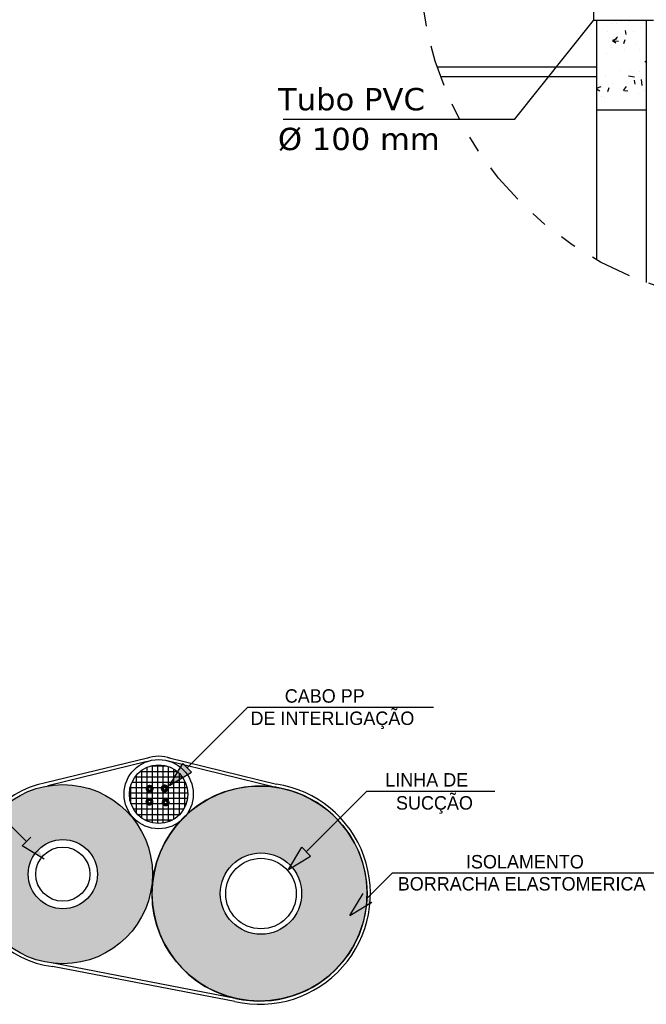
# Model space of a CAD drawing. Extents: x 40.7 to 137.4, y -250.8 to -221.5.
# Tile 215 of 256: x 82.9 to 86.7, y -231.2 to -225.2. Entities that reach past the tile are written whole.
import ezdxf

# ---------------------------------------------------------------- set-up
doc = ezdxf.new("R2010")
doc.units = 0
doc.header["$MEASUREMENT"] = 0
doc.linetypes.add('DIVIDE2', pattern=[0.625, 0.25, -0.125, 0, -0.125, 0, -0.125])
doc.layers.get('0').update_dxf_attribs({"linetype": 'CONTINUOUS'})
for name, color, linetype in [('3-TEXTO', 3, 'CONTINUOUS'), ('ARQ_ALV_ALT', 7, 'CONTINUOUS'), ('ARQ_EST_HTC', 9, 'CONTINUOUS'), ('ARQ_VIS_003', 4, 'CONTINUOUS'), ('EQUIP', 4, 'CONTINUOUS'), ('LINHA', 40, 'CONTINUOUS'), ('TXAMB', 2, 'CONTINUOUS')]:
    doc.layers.add(name, color=color, linetype=linetype)
doc.styles.add('AMB75', font='verdana.ttf')
doc.styles.add('COTA250', font='ic-romns.shx', dxfattribs={"height": 0.3})

# ---------------------------------------------------------------- blocks, each defined once
blk = doc.blocks.new('A$C07727C1E')
blk.add_hatch(color=1).paths.add_polyline_path([(0.1243, 0.2057), (0, 0), (0.2057, 0.1243)])
at = {"color": 1}
for p, q in [((0.165, 0.165), (0.7295, 0.7295)), ((0, 0), (0.1243, 0.2057)), ((0.1243, 0.2057), (0.2057, 0.1243)), ((0, 0), (0.2057, 0.1243))]:
    blk.add_line(p, q, dxfattribs=at)

msp = doc.modelspace()

# ---------------------------------------------------------------- hatches: boundary and pattern name
h = msp.add_hatch()
h.set_pattern_fill('_USER', color=256, scale=0.0325, style=0, double=1, pattern_type=0)
h.set_pattern_definition([(0, (-470.738187, -1087.756586), (0, 0.0325), []), (90, (-470.738187, -1087.756586), (-0.0325, 2e-18), [])])
h.paths.add_polyline_path([(83.6047, -229.927, 1), (83.9584, -229.927, 1)])
h = msp.add_hatch(color=45)
h.set_gradient(color1=(144, 131, 100), one_color=1, tint=1, name='SPHERICAL')
h.paths.add_polyline_path([(82.6607, -230.4109, 1), (83.7444, -230.4109, 1)])
h.paths.add_polyline_path([(83.4119, -230.4109, 1), (82.9932, -230.4109, 1)], flags=16)
h = msp.add_hatch(color=45)
h.set_gradient(color1=(144, 131, 100), one_color=1, tint=1, name='SPHERICAL')
h.paths.add_polyline_path([(83.9079, -230.0939, 0.184989), (83.7415, -230.5283, 1), (85.0419, -230.5283, 0.65411), (83.9503, -230.0509, -0.072464)])
h.paths.add_polyline_path([(84.6459, -230.5283, 1), (84.1543, -230.5283, 1)], flags=16)
for points in [[(83.009, -230.1871), (83.0897, -230.3208), (82.9561, -230.24)], [(85.0175, -230.5282), (84.9367, -230.6619), (85.0704, -230.5811)]]:
    msp.add_hatch(color=1).paths.add_polyline_path(points)

# ---------------------------------------------------------------- linework, layer by layer
at = {"color": 1}
for p, q in [((85.932, -225.8458), (86.4095, -225.2471)), ((84.321, -229.4007), (85.4424, -229.4007)), ((82.9825, -230.2136), (82.6834, -229.9145)), ((85.0404, -229.908), (85.8128, -229.908)), ((83.009, -230.1871), (82.9561, -230.24)), ((83.0897, -230.3208), (82.9561, -230.24)), ((85.0439, -230.5546), (85.1953, -230.4032)), ((85.1953, -230.4032), (86.7759, -230.4032)), ((84.9367, -230.6619), (85.0175, -230.5282)), ((84.9367, -230.6619), (85.0704, -230.5811))]:
    msp.add_line(p, q, dxfattribs=at)
at = {"color": 0}
for p, q in [((83.7071, -229.7106), (83.0984, -229.8593)), ((83.7124, -229.7293), (83.1112, -229.8768)), ((83.8321, -229.7238), (84.4905, -229.8857)), ((83.8367, -229.7049), (84.4943, -229.8665)), ((84.2427, -231.1812), (83.1406, -230.9687)), ((84.2464, -231.1621), (83.1442, -230.9496))]:
    msp.add_line(p, q, dxfattribs=at)
at = {"color": 1}
msp.add_lwpolyline([(85.932, -225.8458), (84.5341, -225.8458)], dxfattribs=at)
at = {"color": 6, "const_width": 0.0193}
for points in [[(83.8037, -229.8923, 1), (83.8326, -229.8923, 1)], [(83.7125, -229.8945, 1), (83.7414, -229.8945, 1)], [(83.7116, -229.9726, 1), (83.7405, -229.9726, 1)], [(83.8093, -229.9769, 1), (83.8382, -229.9769, 1)]]:
    msp.add_lwpolyline(points, format="xyb", close=True, dxfattribs=at)
at = {"color": 2}
for radius in [0.2094, 0.1769]:
    msp.add_circle((83.7816, -229.927), radius, dxfattribs=at)
at = {"color": 0}
msp.add_circle((83.2025, -230.4109), 0.5418, dxfattribs=at)
msp.add_circle((84.3917, -230.5283), 0.6502)
at = {"color": 4}
for radius in [0.2094, 0.1639]:
    msp.add_circle((83.2025, -230.4109), radius, dxfattribs=at)
at = {"color": 3}
for radius in [0.2458, 0.2133]:
    msp.add_circle((84.4001, -230.5283), radius, dxfattribs=at)
at = {"color": 0}
for centre, radius, start, end in [((83.7816, -229.927), 0.2289, 71.02526, 108.97474), ((83.2025, -230.4109), 0.5613, 100.68788, 263.74248), ((84.3917, -230.5283), 0.6697, 257.1189, 81.18529), ((84.3917, -230.5283), 0.6502, 81.25969, 256.43286), ((84.3917, -230.5283), 0.6502, 257.08962, 81.25969)]:
    msp.add_arc(centre, radius, start, end, dxfattribs=at)
at = {"layer": 'ARQ_ALV_ALT'}
for p, q in [((86.429, -225.2471), (86.429, -226.6955)), ((86.729, -225.2471), (86.729, -226.8333)), ((86.729, -225.7892), (86.429, -225.7892))]:
    msp.add_line(p, q, dxfattribs=at)
at = {"layer": 'ARQ_EST_HTC'}
for p, q in [((86.5246, -225.2652), (86.5246, -225.2652)), ((86.5505, -225.2649), (86.5505, -225.2649)), ((86.6247, -225.252), (86.6247, -225.252)), ((86.4927, -225.3151), (86.4927, -225.3151)), ((86.6072, -225.3327), (86.6025, -225.3076)), ((86.6508, -225.3142), (86.6508, -225.3142)), ((86.6947, -225.2895), (86.6947, -225.2895)), ((86.5256, -225.3697), (86.5455, -225.3831)), ((86.5259, -225.3676), (86.5539, -225.3569)), ((86.5354, -225.3693), (86.5547, -225.3463)), ((86.5372, -225.3707), (86.5611, -225.3728)), ((86.5939, -225.3874), (86.602, -225.3632)), ((86.671, -225.3899), (86.671, -225.3899)), ((86.4878, -225.4483), (86.4878, -225.4483)), ((86.5195, -225.4098), (86.5195, -225.4098)), ((86.6001, -225.4236), (86.6001, -225.4236)), ((86.6899, -225.4227), (86.6899, -225.4227)), ((86.7206, -225.4997), (86.729, -225.4909)), ((86.5657, -225.5476), (86.5657, -225.5476)), ((86.6343, -225.5529), (86.6343, -225.5529)), ((86.685, -225.5558), (86.685, -225.5558)), ((86.483, -225.5814), (86.483, -225.5814)), ((86.5222, -225.628), (86.5222, -225.628)), ((86.6217, -225.5827), (86.6573, -225.5882)), ((86.6627, -225.6336), (86.658, -225.6085)), ((86.7038, -225.6416), (86.6994, -225.6036)), ((86.429, -225.6575), (86.4566, -225.647)), ((86.429, -225.6602), (86.4482, -225.6732)), ((86.4965, -225.6774), (86.5046, -225.6532)), ((86.4969, -225.6808), (86.4969, -225.6808)), ((86.5909, -225.6702), (86.6102, -225.6472)), ((86.5927, -225.6716), (86.6166, -225.6737)), ((86.6066, -225.6817), (86.6066, -225.6817)), ((86.6801, -225.689), (86.6801, -225.689)), ((86.7131, -225.6721), (86.7131, -225.6721)), ((86.4605, -225.7054), (86.4605, -225.7054)), ((86.4781, -225.7146), (86.4781, -225.7146))]:
    msp.add_line(p, q, dxfattribs=at)
at = {"layer": 'ARQ_VIS_003'}
for p, q in [((86.429, -225.5292), (85.465, -225.5292)), ((86.429, -225.5892), (85.4859, -225.5892))]:
    msp.add_line(p, q, dxfattribs=at)
at = {"layer": 'EQUIP', "linetype": 'DIVIDE2'}
msp.add_circle((87.4482, -224.8716), 2.0894, dxfattribs=at)
at = {"layer": 'LINHA'}
for p in [(86.4095, -225.1188), (86.7731, -225.2471)]:
    msp.add_line(p, (86.4095, -225.2471), dxfattribs=at)

# ---------------------------------------------------------------- block references
at = {"xscale": 0.65, "yscale": 0.65, "zscale": 0.65}
for p in [(83.8468, -229.8748), (84.5662, -230.3822)]:
    msp.add_blockref('A$C07727C1E', p, dxfattribs=at)

# ---------------------------------------------------------------- texts
at = {"layer": '3-TEXTO', "style": 'COTA250'}
for s, p in [('CABO PP', (84.544, -229.3737)), ('DE INTERLIGAÇÃO', (84.3367, -229.5085)), ('LINHA DE', (85.1514, -229.881)), ('SUCÇÃO', (85.2162, -230.0205)), ('ISOLAMENTO', (85.6391, -230.3763)), ('BORRACHA ELASTOMERICA', (85.2268, -230.5097))]:
    msp.add_text(s, height=0.08125, dxfattribs=at).set_placement(p)
at = {"layer": 'TXAMB', "char_height": 0.135, "width": 6.407573, "attachment_point": 7, "style": 'AMB75'}
for s, insert in [('Tubo PVC ', (84.5026, -225.7937)), ('Ø 100 mm', (84.5026, -226.0379))]:
    msp.add_mtext(s, dxfattribs=dict(at, insert=insert))

doc.saveas('drawing.dxf')
